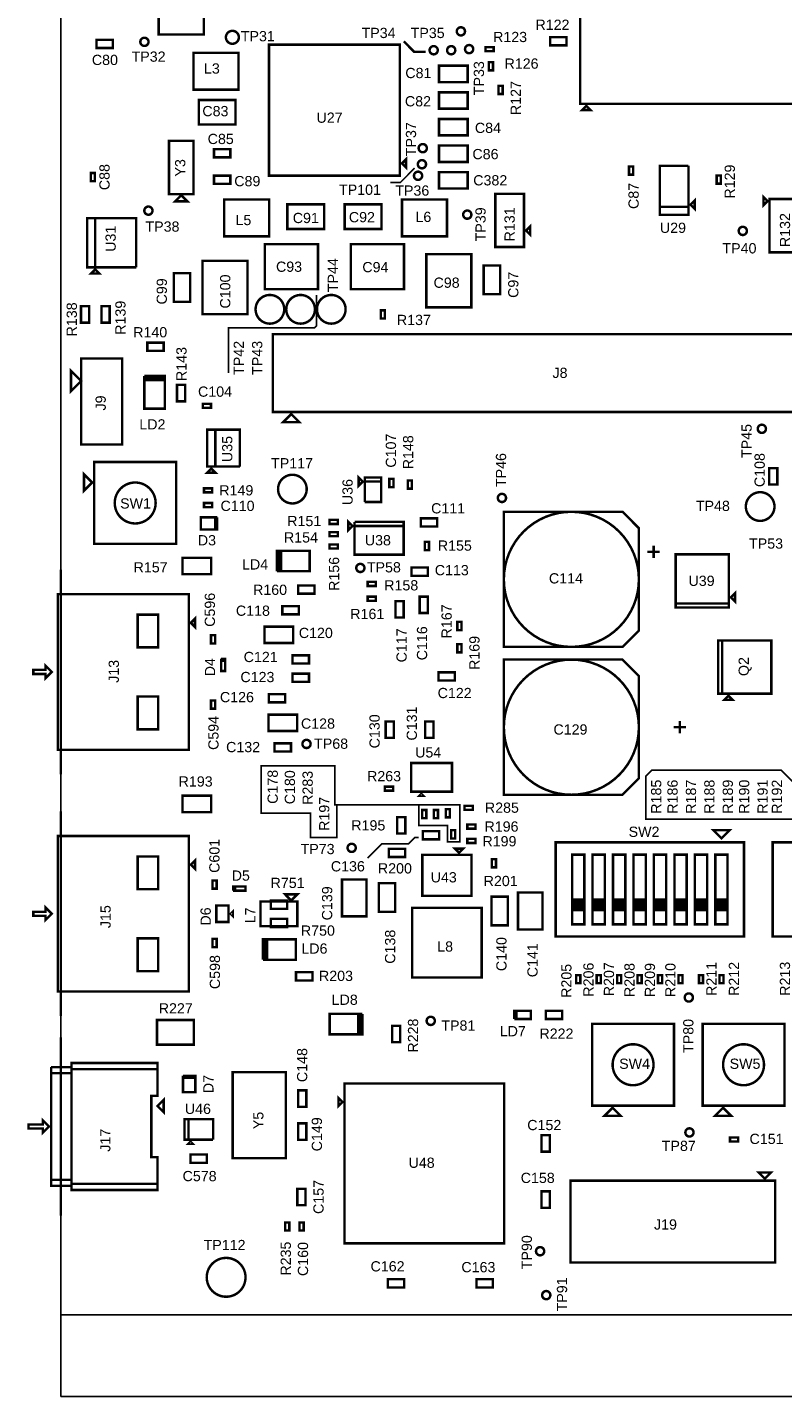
# Model space of a CAD drawing. Extents: x -2 to 89, y -5 to 162.
# Tile 1 of 4: x -2 to 45, y -5 to 80. Entities that reach past the tile are written whole.
import ezdxf
from ezdxf.enums import TextEntityAlignment as Align

# ---------------------------------------------------------------- set-up
doc = ezdxf.new("R2010")
doc.units = 0
for name, color, linetype in [('BG_OUTLINE', 95, 'CONTINUOUS'), ('BG_TASY', 231, 'CONTINUOUS'), ('PG_ASSEMBLY_TOP', 120, 'CONTINUOUS'), ('RD_ASSEMBLY_TOP', 120, 'CONTINUOUS')]:
    doc.layers.add(name, color=color, linetype=linetype)

msp = doc.modelspace()

# ---------------------------------------------------------------- linework, layer by layer
at = {"layer": 'BG_OUTLINE'}
for points in [[(0, 0), (84.99983, 0), (84.99983, 150.096728), (0, 150.096728)], [(0, -5.08), (0, 0), (84.99983, 0), (84.99983, -5.08)]]:
    msp.add_lwpolyline(points, close=True, dxfattribs=at)
at = {"layer": 'BG_OUTLINE', "const_width": 0.1524}
for points in [[(0, 46.218094), (0, 33.518094)], [(0, 31.218124), (0, 18.518124)], [(0, 17.198848), (0, 6.149848)]]:
    msp.add_lwpolyline(points, dxfattribs=at)
at = {"layer": 'BG_TASY'}
for points, const_width in [([(22.646894, 78.330044), (21.940266, 78.330044), (21.290534, 78.979776)], 0.1524), ([(21.971, 71.12), (21.082, 70.231), (20.447, 70.231)], 0.1016), ([(10.414, 58.42), (10.414, 61.214), (15.748, 61.214), (15.875, 61.341), (15.875, 63.246)], 0.1016), ([(22.225, 31.623), (22.225, 30.353), (24.003, 30.353), (24.003, 29.337), (24.765, 29.337), (24.765, 31.623), (17.018, 31.623), (17.018, 34.036), (12.446, 34.036), (12.446, 31.115), (15.494, 31.115), (15.494, 29.591), (17.145, 29.591), (17.145, 31.623)], 0.1016), ([(36.703, 33.782), (44.704, 33.782), (45.72, 32.766), (54.737, 32.766), (54.991, 32.512), (54.991, 31.369), (54.356, 30.734), (36.322, 30.734), (36.322, 33.401), (36.703, 33.782)], 0.1016), ([(22.225, 29.591), (21.971, 29.591), (21.59, 29.21), (19.939, 29.21), (19.05, 28.321)], 0.1016)]:
    msp.add_lwpolyline(points, dxfattribs=dict(at, const_width=const_width))
at = {"layer": 'PG_ASSEMBLY_TOP', "const_width": 0.1524}
for points in [[(46.719236, 75.105006), (46.719236, 85.265006), (32.241236, 85.265006), (32.241236, 75.105006), (46.719236, 75.105006)], [(6.080252, 79.409036), (6.080252, 82.711036), (8.874252, 82.711036), (8.874252, 79.409036), (6.080252, 79.409036)], [(2.219452, 78.570836), (3.235452, 78.570836), (3.235452, 79.078836), (2.219452, 79.078836), (2.219452, 78.570836)], [(30.38094, 78.73111), (31.39694, 78.73111), (31.39694, 79.23911), (30.38094, 79.23911), (30.38094, 78.73111)], [(11.033252, 78.266036), (8.239252, 78.266036), (8.239252, 75.980036), (11.033252, 75.980036), (11.033252, 78.266036)], [(21.051012, 70.647052), (12.923012, 70.647052), (12.923012, 78.775052), (21.051012, 78.775052), (21.051012, 70.647052)], [(26.871168, 78.625446), (26.363168, 78.625446), (26.363168, 78.371446), (26.871168, 78.371446), (26.871168, 78.625446)], [(23.479252, 76.452984), (25.257252, 76.452984), (25.257252, 77.468984), (23.479252, 77.468984), (23.479252, 76.452984)], [(26.57602, 77.687678), (26.57602, 77.179678), (26.83002, 77.179678), (26.83002, 77.687678), (26.57602, 77.687678)], [(23.479252, 74.801984), (25.257252, 74.801984), (25.257252, 75.817984), (23.479252, 75.817984), (23.479252, 74.801984)], [(27.42692, 75.718416), (27.42692, 76.226416), (27.17292, 76.226416), (27.17292, 75.718416), (27.42692, 75.718416)], [(10.85088, 75.346052), (8.56488, 75.346052), (8.56488, 73.822052), (10.85088, 73.822052), (10.85088, 75.346052)], [(32.622236, 74.978006), (32.368236, 74.724006), (32.876236, 74.724006), (32.622236, 74.978006)], [(23.479252, 73.150984), (25.257252, 73.150984), (25.257252, 74.166984), (23.479252, 74.166984), (23.479252, 73.150984)], [(8.239252, 69.503036), (8.239252, 72.805036), (6.715252, 72.805036), (6.715252, 69.503036), (8.239252, 69.503036)], [(9.509252, 71.789036), (10.525252, 71.789036), (10.525252, 72.297036), (9.509252, 72.297036), (9.509252, 71.789036)], [(23.479252, 71.499984), (25.257252, 71.499984), (25.257252, 72.515984), (23.479252, 72.515984), (23.479252, 71.499984)], [(21.432012, 71.155052), (21.432012, 71.663052), (21.178012, 71.409052), (21.432012, 71.155052)], [(1.863852, 70.813676), (1.863852, 70.305676), (2.117852, 70.305676), (2.117852, 70.813676), (1.863852, 70.813676)], [(9.509252, 70.138036), (10.525252, 70.138036), (10.525252, 70.646036), (9.509252, 70.646036), (9.509252, 70.138036)], [(23.479252, 69.848984), (25.257252, 69.848984), (25.257252, 70.864984), (23.479252, 70.864984), (23.479252, 69.848984)], [(35.268916, 71.222108), (35.268916, 70.714108), (35.522916, 70.714108), (35.522916, 71.222108), (35.268916, 71.222108)], [(37.185346, 68.72224), (38.963346, 68.72224), (38.963346, 68.21424), (37.185346, 68.21424), (37.185346, 71.26224), (38.963346, 71.26224)], [(38.963346, 71.26224), (38.963346, 68.72224), (37.185346, 68.72224)], [(40.714676, 70.662292), (40.714676, 70.154292), (40.968676, 70.154292), (40.968676, 70.662292), (40.714676, 70.662292)], [(7.096252, 69.058536), (7.858252, 69.058536), (7.477252, 69.439536), (7.096252, 69.058536)], [(12.938252, 69.172836), (10.144252, 69.172836), (10.144252, 66.886836), (12.938252, 66.886836), (12.938252, 69.172836)], [(14.066012, 67.345052), (16.352012, 67.345052), (16.352012, 68.869052), (14.066012, 68.869052), (14.066012, 67.345052)], [(19.908012, 68.869052), (17.622012, 68.869052), (17.622012, 67.345052), (19.908012, 67.345052), (19.908012, 68.869052)], [(21.178012, 66.886836), (23.972012, 66.886836), (23.972012, 69.172836), (21.178012, 69.172836), (21.178012, 66.886836)], [(28.75407, 69.528944), (26.97607, 69.528944), (26.97607, 66.226944), (28.75407, 66.226944), (28.75407, 69.528944)], [(39.090346, 68.84924), (39.344346, 68.59524), (39.344346, 69.10324), (39.090346, 68.84924)], [(43.86834, 69.073014), (43.61434, 69.327014), (43.61434, 68.819014), (43.86834, 69.073014)], [(43.99534, 65.898014), (45.77334, 65.898014), (45.77334, 69.200014), (43.99534, 69.200014), (43.99534, 65.898014)], [(4.681728, 64.96177), (4.681728, 68.00977), (1.633728, 68.00977), (1.633728, 64.96177), (2.141728, 64.96177), (2.141728, 68.00977)], [(2.141728, 68.00977), (2.141728, 64.96177), (4.681728, 64.96177)], [(28.88107, 67.242944), (29.13507, 66.988944), (29.13507, 67.496944), (28.88107, 67.242944)], [(12.665964, 66.40195), (15.967964, 66.40195), (15.967964, 63.60795), (12.665964, 63.60795), (12.665964, 66.40195)], [(21.30806, 63.60795), (18.00606, 63.60795), (18.00606, 66.40195), (21.30806, 66.40195), (21.30806, 63.60795)], [(11.592052, 65.362836), (11.592052, 62.060836), (8.798052, 62.060836), (8.798052, 65.362836), (11.592052, 65.362836)], [(25.48128, 65.787016), (25.48128, 62.485016), (22.68728, 62.485016), (22.68728, 65.787016), (25.48128, 65.787016)], [(1.887728, 64.58077), (2.395728, 64.58077), (2.141728, 64.83477), (1.887728, 64.58077)], [(7.020052, 64.600836), (7.020052, 62.822836), (8.036052, 62.822836), (8.036052, 64.600836), (7.020052, 64.600836)], [(26.252932, 65.075816), (26.252932, 63.297816), (27.268932, 63.297816), (27.268932, 65.075816), (26.252932, 65.075816)], [(1.254252, 62.550294), (1.254252, 61.534294), (1.762252, 61.534294), (1.762252, 62.550294), (1.254252, 62.550294)], [(2.524252, 62.550294), (2.524252, 61.534294), (3.032252, 61.534294), (3.032252, 62.550294), (2.524252, 62.550294)], [(19.86407, 62.298326), (19.86407, 61.790326), (20.11807, 61.790326), (20.11807, 62.298326), (19.86407, 62.298326)], [(6.39064, 60.287916), (5.37464, 60.287916), (5.37464, 59.779916), (6.39064, 59.779916), (6.39064, 60.287916)], [(48.469804, 60.819538), (13.163804, 60.819538), (13.163804, 55.993538), (48.469804, 55.993538), (48.469804, 60.819538)], [(1.27, 57.91327), (0.635, 57.27827), (0.635, 58.54827), (1.27, 57.91327)], [(3.81, 53.97627), (3.81, 59.31027), (1.27, 59.31027), (1.27, 53.97627), (3.81, 53.97627)], [(5.18414, 58.230516), (5.18414, 56.198516), (6.45414, 56.198516), (6.45414, 58.103516)], [(6.45414, 58.103516), (6.45414, 57.976516), (5.18414, 57.976516), (5.18414, 58.103516), (6.45414, 58.103516), (6.45414, 58.230516), (5.18414, 58.230516)], [(7.72414, 56.654446), (7.72414, 57.670446), (7.21614, 57.670446), (7.21614, 56.654446), (7.72414, 56.654446)], [(9.327388, 56.498236), (8.819388, 56.498236), (8.819388, 56.244236), (9.327388, 56.244236), (9.327388, 56.498236)], [(14.306804, 55.866538), (14.814804, 55.358538), (13.798804, 55.358538), (14.306804, 55.866538)], [(11.119358, 52.610004), (11.119358, 54.896004), (9.087358, 54.896004), (9.087358, 52.610004), (9.595358, 52.610004), (9.595358, 54.896004)], [(9.595358, 54.896004), (9.595358, 52.610004), (11.119358, 52.610004)], [(2.078736, 52.88788), (2.078736, 47.80788), (7.158736, 47.80788), (7.158736, 52.88788), (2.078736, 52.88788)], [(1.951736, 51.61788), (1.443736, 52.12588), (1.443736, 51.10988), (1.951736, 51.61788)], [(9.341358, 52.483004), (9.087358, 52.229004), (9.595358, 52.229004), (9.341358, 52.483004)], [(18.7452, 51.679856), (18.4912, 51.933856), (18.4912, 51.425856), (18.7452, 51.679856)], [(18.8722, 50.409856), (19.8882, 50.409856), (19.8882, 51.933856), (18.8722, 51.933856), (18.8722, 51.679856), (19.8882, 51.679856)], [(20.393152, 51.8414), (20.393152, 51.3334), (20.647152, 51.3334), (20.647152, 51.8414), (20.393152, 51.8414)], [(21.79574, 51.232816), (21.79574, 51.740816), (21.54174, 51.740816), (21.54174, 51.232816), (21.79574, 51.232816)], [(44.47667, 51.49342), (44.47667, 52.50942), (43.96867, 52.50942), (43.96867, 51.49342), (44.47667, 51.49342)], [(9.398254, 51.25974), (8.890254, 51.25974), (8.890254, 51.00574), (9.398254, 51.00574), (9.398254, 51.25974)], [(19.8882, 51.679856), (18.8722, 51.679856), (18.8722, 50.409856)], [(9.398254, 50.34788), (8.890254, 50.34788), (8.890254, 50.09388), (9.398254, 50.09388), (9.398254, 50.34788)], [(9.712452, 49.45888), (8.696452, 49.45888), (8.696452, 48.69688), (9.585452, 48.69688), (9.585452, 49.45888)], [(9.585452, 49.45888), (9.585452, 48.69688), (9.712452, 48.69688), (9.712452, 49.45888)], [(16.68399, 49.04613), (17.19199, 49.04613), (17.19199, 49.30013), (16.68399, 49.30013), (16.68399, 49.04613)], [(22.34819, 48.884332), (23.36419, 48.884332), (23.36419, 49.392332), (22.34819, 49.392332), (22.34819, 48.884332)], [(34.86785, 49.802796), (27.50185, 49.802796), (27.50185, 41.420796), (34.86785, 41.420796), (35.88385, 42.436796), (35.88385, 48.786796), (34.86785, 49.802796)], [(17.19199, 48.53813), (16.68399, 48.53813), (16.68399, 48.28413), (17.19199, 48.28413), (17.19199, 48.53813)], [(17.85239, 49.177194), (17.85239, 48.669194), (18.10639, 48.923194), (17.85239, 49.177194)], [(21.28139, 48.923194), (18.23339, 48.923194), (18.23339, 49.177194)], [(18.23339, 49.177194), (21.28139, 49.177194), (21.28139, 47.145194), (18.23339, 47.145194), (18.23339, 48.923194), (21.28139, 48.923194)], [(17.19199, 47.77613), (16.68399, 47.77613), (16.68399, 47.52213), (17.19199, 47.52213), (17.19199, 47.77613)], [(22.60219, 47.932594), (22.60219, 47.424594), (22.85619, 47.424594), (22.85619, 47.932594), (22.60219, 47.932594)], [(36.79825, 46.932596), (36.79825, 47.694596)], [(7.557516, 45.93336), (9.335516, 45.93336), (9.335516, 46.94936), (7.557516, 46.94936), (7.557516, 45.93336)], [(13.419582, 46.114208), (15.451582, 46.114208), (15.451582, 47.384208), (13.546582, 47.384208)], [(13.546582, 47.384208), (13.673582, 47.384208), (13.673582, 46.114208), (13.546582, 46.114208), (13.546582, 47.384208), (13.419582, 47.384208), (13.419582, 46.114208)], [(36.41725, 47.313596), (37.17925, 47.313596)], [(41.46804, 47.164498), (38.16604, 47.164498), (38.16604, 43.862498), (41.46804, 43.862498), (41.46804, 47.164498)], [(21.77034, 45.835316), (22.78634, 45.835316), (22.78634, 46.343316), (21.77034, 46.343316), (21.77034, 45.835316)], [(15.751048, 45.234098), (14.735048, 45.234098), (14.735048, 44.726098), (15.751048, 44.726098), (15.751048, 45.234098)], [(19.052032, 45.19676), (19.560032, 45.19676), (19.560032, 45.45076), (19.052032, 45.45076), (19.052032, 45.19676)], [(-0.180086, 44.694094), (-0.180086, 35.042094), (7.947914, 35.042094), (7.947914, 44.694094), (-0.180086, 44.694094)], [(19.052032, 44.28236), (19.560032, 44.28236), (19.560032, 44.53636), (19.052032, 44.53636), (19.052032, 44.28236)], [(20.776692, 44.262294), (20.776692, 43.246294), (21.284692, 43.246294), (21.284692, 44.262294), (20.776692, 44.262294)], [(22.275292, 44.539916), (22.275292, 43.523916), (22.783292, 43.523916), (22.783292, 44.539916), (22.275292, 44.539916)], [(41.46804, 44.116498), (38.16604, 44.116498)], [(41.59504, 44.497498), (41.84904, 44.243498), (41.84904, 44.751498), (41.59504, 44.497498)], [(4.772914, 43.424094), (4.772914, 41.392094), (6.042914, 41.392094), (6.042914, 43.424094), (4.772914, 43.424094)], [(8.074914, 42.916094), (8.328914, 43.170094), (8.328914, 42.662094), (8.074914, 42.916094)], [(14.771116, 43.948604), (13.755116, 43.948604), (13.755116, 43.440604), (14.771116, 43.440604), (14.771116, 43.948604)], [(14.42847, 42.678604), (12.65047, 42.678604), (12.65047, 41.662604), (14.42847, 41.662604), (14.42847, 42.678604)], [(24.61514, 42.971212), (24.61514, 42.463212), (24.86914, 42.463212), (24.86914, 42.971212), (24.61514, 42.971212)], [(9.57834, 41.637458), (9.57834, 42.145458), (9.32434, 42.145458), (9.32434, 41.637458), (9.57834, 41.637458)], [(24.61514, 41.593516), (24.61514, 41.085516), (24.86914, 41.085516), (24.86914, 41.593516), (24.61514, 41.593516)], [(44.10583, 38.518846), (44.10583, 41.820846), (40.80383, 41.820846), (40.80383, 38.518846), (44.10583, 38.518846)], [(41.05783, 38.518846), (41.05783, 41.820846)], [(14.390116, 40.392604), (15.406116, 40.392604), (15.406116, 40.900604), (14.390116, 40.900604), (14.390116, 40.392604)], [(-0.942086, 39.995094), (-1.704086, 39.995094), (-1.704086, 39.741094), (-0.942086, 39.741094), (-0.942086, 39.487094), (-0.561086, 39.868094), (-0.942086, 40.249094), (-0.942086, 39.995094)], [(9.954514, 40.686228), (9.954514, 39.924228), (10.208514, 39.924228), (10.208514, 40.559228), (9.954514, 40.559228)], [(9.954514, 40.559228), (10.208514, 40.559228), (10.208514, 40.686228), (9.954514, 40.686228)], [(24.46274, 39.840916), (23.44674, 39.840916), (23.44674, 39.332916), (24.46274, 39.332916), (24.46274, 39.840916)], [(34.86785, 40.633396), (27.50185, 40.633396), (27.50185, 32.251396), (34.86785, 32.251396), (35.88385, 33.267396), (35.88385, 39.617396), (34.86785, 40.633396)], [(14.390116, 39.249604), (15.406116, 39.249604), (15.406116, 39.757604), (14.390116, 39.757604), (14.390116, 39.249604)], [(4.772914, 38.344094), (4.772914, 36.312094), (6.042914, 36.312094), (6.042914, 38.344094), (4.772914, 38.344094)], [(13.93317, 38.492684), (12.91717, 38.492684), (12.91717, 37.984684), (13.93317, 37.984684), (13.93317, 38.492684)], [(41.43883, 38.391846), (41.18483, 38.137846), (41.69283, 38.137846), (41.43883, 38.391846)], [(9.32434, 38.09873), (9.32434, 37.59073), (9.57834, 37.59073), (9.57834, 38.09873), (9.32434, 38.09873)], [(14.669516, 37.217604), (12.891516, 37.217604), (12.891516, 36.201604), (14.669516, 36.201604), (14.669516, 37.217604)], [(20.676616, 35.780726), (20.676616, 36.796726), (20.168616, 36.796726), (20.168616, 35.780726), (20.676616, 35.780726)], [(23.132542, 35.780726), (23.132542, 36.796726), (22.624542, 36.796726), (22.624542, 35.780726), (23.132542, 35.780726)], [(38.04285, 36.442396), (38.80485, 36.442396)], [(38.42385, 36.061396), (38.42385, 36.823396)], [(14.288516, 35.44316), (13.272516, 35.44316), (13.272516, 34.93516), (14.288516, 34.93516), (14.288516, 35.44316)], [(24.286718, 32.43834), (24.286718, 34.21634), (21.746718, 34.21634), (21.746718, 32.43834), (24.286718, 32.43834)], [(20.62734, 32.754316), (20.11934, 32.754316), (20.11934, 32.500316), (20.62734, 32.500316), (20.62734, 32.754316)], [(22.254718, 32.18434), (22.508718, 32.18434), (22.381718, 32.31134), (22.254718, 32.18434)], [(7.557516, 31.17596), (9.335516, 31.17596), (9.335516, 32.19196), (7.557516, 32.19196), (7.557516, 31.17596)], [(24.14905, 30.849316), (24.14905, 31.357316), (23.89505, 31.357316), (23.89505, 30.849316), (24.14905, 30.849316)], [(25.06599, 31.314136), (25.57399, 31.314136), (25.57399, 31.568136), (25.06599, 31.568136), (25.06599, 31.314136)], [(21.384768, 29.846778), (21.384768, 30.862778), (20.876768, 30.862778), (20.876768, 29.846778), (21.384768, 29.846778)], [(22.69236, 30.798516), (22.69236, 31.306516), (22.43836, 31.306516), (22.43836, 30.798516), (22.69236, 30.798516)], [(23.41245, 30.798516), (23.41245, 31.306516), (23.15845, 31.306516), (23.15845, 30.798516), (23.41245, 30.798516)], [(-0.180086, 29.694124), (-0.180086, 20.042124), (7.947914, 20.042124), (7.947914, 29.694124), (-0.180086, 29.694124)], [(23.48484, 29.990796), (22.46884, 29.990796), (22.46884, 29.482796), (23.48484, 29.482796), (23.48484, 29.990796)], [(24.48306, 29.539692), (24.48306, 30.047692), (24.22906, 30.047692), (24.22906, 29.539692), (24.48306, 29.539692)], [(25.236932, 30.146244), (25.744932, 30.146244), (25.744932, 30.400244), (25.236932, 30.400244), (25.236932, 30.146244)], [(41.009316, 29.55036), (41.517316, 30.05836), (40.501316, 30.05836), (41.009316, 29.55036)], [(20.365212, 28.388818), (21.381212, 28.388818), (21.381212, 28.896818), (20.365212, 28.896818), (20.365212, 28.388818)], [(24.726392, 28.653232), (24.980392, 28.907232), (24.472392, 28.907232), (24.726392, 28.653232)], [(25.744932, 29.511244), (25.236932, 29.511244), (25.236932, 29.257244), (25.744932, 29.257244), (25.744932, 29.511244)], [(42.406316, 29.29636), (30.722316, 29.29636), (30.722316, 23.45436), (42.406316, 23.45436), (42.406316, 29.29636)], [(55.868316, 29.29636), (44.184316, 29.29636), (44.184316, 23.45436), (55.868316, 23.45436), (55.868316, 29.29636)], [(4.772914, 28.424124), (4.772914, 26.392124), (6.042914, 26.392124), (6.042914, 28.424124), (4.772914, 28.424124)], [(8.074914, 27.916124), (8.328914, 28.170124), (8.328914, 27.662124), (8.074914, 27.916124)], [(25.488392, 28.526232), (25.488392, 25.986232), (22.440392, 25.986232), (22.440392, 28.526232), (25.488392, 28.526232)], [(26.759916, 28.254452), (26.759916, 27.746452), (27.013916, 27.746452), (27.013916, 28.254452), (26.759916, 28.254452)], [(32.500316, 24.21636), (31.738316, 24.21636), (31.738316, 28.53436), (32.500316, 28.53436), (32.500316, 25.74036), (31.738316, 25.74036), (31.738316, 25.61336), (32.500316, 25.61336), (32.500316, 25.48636), (31.738316, 25.48636), (31.738316, 25.35936), (32.500316, 25.35936), (32.500316, 25.23236), (31.738316, 25.23236), (31.738316, 25.10536), (32.500316, 25.10536), (32.500316, 25.74036), (32.500316, 24.21636)], [(33.770316, 24.21636), (33.008316, 24.21636), (33.008316, 28.53436), (33.770316, 28.53436), (33.770316, 25.74036), (33.008316, 25.74036), (33.008316, 25.61336), (33.770316, 25.61336), (33.770316, 25.48636), (33.008316, 25.48636), (33.008316, 25.35936), (33.770316, 25.35936), (33.770316, 25.23236), (33.008316, 25.23236), (33.008316, 25.10536), (33.770316, 25.10536), (33.770316, 25.74036), (33.770316, 24.21636)], [(35.040316, 24.21636), (34.278316, 24.21636), (34.278316, 28.53436), (35.040316, 28.53436), (35.040316, 25.74036), (34.278316, 25.74036), (34.278316, 25.61336), (35.040316, 25.61336), (35.040316, 25.48636), (34.278316, 25.48636), (34.278316, 25.35936), (35.040316, 25.35936), (35.040316, 25.23236), (34.278316, 25.23236), (34.278316, 25.10536), (35.040316, 25.10536), (35.040316, 25.74036), (35.040316, 24.21636)], [(36.310316, 24.21636), (35.548316, 24.21636), (35.548316, 28.53436), (36.310316, 28.53436), (36.310316, 25.74036), (35.548316, 25.74036), (35.548316, 25.61336), (36.310316, 25.61336), (36.310316, 25.48636), (35.548316, 25.48636), (35.548316, 25.35936), (36.310316, 25.35936), (36.310316, 25.23236), (35.548316, 25.23236), (35.548316, 25.10536), (36.310316, 25.10536), (36.310316, 25.74036), (36.310316, 24.21636)], [(37.580316, 24.21636), (36.818316, 24.21636), (36.818316, 28.53436), (37.580316, 28.53436), (37.580316, 25.74036), (36.818316, 25.74036), (36.818316, 25.61336), (37.580316, 25.61336), (37.580316, 25.48636), (36.818316, 25.48636), (36.818316, 25.35936), (37.580316, 25.35936), (37.580316, 25.23236), (36.818316, 25.23236), (36.818316, 25.10536), (37.580316, 25.10536), (37.580316, 25.74036), (37.580316, 24.21636)], [(38.850316, 24.21636), (38.088316, 24.21636), (38.088316, 28.53436), (38.850316, 28.53436), (38.850316, 25.74036), (38.088316, 25.74036), (38.088316, 25.61336), (38.850316, 25.61336), (38.850316, 25.48636), (38.088316, 25.48636), (38.088316, 25.35936), (38.850316, 25.35936), (38.850316, 25.23236), (38.088316, 25.23236), (38.088316, 25.10536), (38.850316, 25.10536), (38.850316, 25.74036), (38.850316, 24.21636)], [(40.120316, 24.21636), (39.358316, 24.21636), (39.358316, 28.53436), (40.120316, 28.53436), (40.120316, 25.74036), (39.358316, 25.74036), (39.358316, 25.61336), (40.120316, 25.61336), (40.120316, 25.48636), (39.358316, 25.48636), (39.358316, 25.35936), (40.120316, 25.35936), (40.120316, 25.23236), (39.358316, 25.23236), (39.358316, 25.10536), (40.120316, 25.10536), (40.120316, 25.74036), (40.120316, 24.21636)], [(41.390316, 24.21636), (40.628316, 24.21636), (40.628316, 28.53436), (41.390316, 28.53436), (41.390316, 25.74036), (40.628316, 25.74036), (40.628316, 25.61336), (41.390316, 25.61336), (41.390316, 25.48636), (40.628316, 25.48636), (40.628316, 25.35936), (41.390316, 25.35936), (41.390316, 25.23236), (40.628316, 25.23236), (40.628316, 25.10536), (41.390316, 25.10536), (41.390316, 25.74036), (41.390316, 24.21636)], [(9.674352, 26.428446), (9.674352, 26.936446), (9.420352, 26.936446), (9.420352, 26.428446), (9.674352, 26.428446)], [(10.698734, 26.304748), (11.460734, 26.304748), (11.460734, 26.558748), (10.825734, 26.558748), (10.825734, 26.304748)], [(10.825734, 26.304748), (10.825734, 26.558748), (10.698734, 26.558748), (10.698734, 26.304748)], [(17.458944, 26.99512), (17.458944, 24.70912), (18.982944, 24.70912), (18.982944, 26.99512), (17.458944, 26.99512)], [(19.744944, 26.76652), (19.744944, 24.98852), (20.760944, 24.98852), (20.760944, 26.76652), (19.744944, 26.76652)], [(14.684248, 25.630124), (12.398248, 25.630124), (12.398248, 24.106124), (14.684248, 24.106124), (14.684248, 25.630124)], [(13.033248, 25.178766), (14.049248, 25.178766), (14.049248, 25.686766), (13.033248, 25.686766), (13.033248, 25.178766)], [(14.684248, 26.074624), (13.922248, 26.074624), (14.303248, 25.693624), (14.684248, 26.074624)], [(26.729944, 25.92832), (26.729944, 24.15032), (27.745944, 24.15032), (27.745944, 25.92832), (26.729944, 25.92832)], [(28.380944, 26.18232), (28.380944, 23.89632), (29.904944, 23.89632), (29.904944, 26.18232), (28.380944, 26.18232)], [(-0.942086, 24.995124), (-1.704086, 24.995124), (-1.704086, 24.741124), (-0.942086, 24.741124), (-0.942086, 24.487124), (-0.561086, 24.868124), (-0.942086, 25.249124), (-0.942086, 24.995124)], [(10.417048, 25.376124), (9.655048, 25.376124), (9.655048, 24.360124), (10.417048, 24.360124), (10.417048, 25.376124)], [(10.544048, 24.868124), (10.671048, 24.741124), (10.671048, 24.995124), (10.544048, 24.868124)], [(13.033248, 24.049482), (14.049248, 24.049482), (14.049248, 24.557482), (13.033248, 24.557482), (13.033248, 24.049482)], [(26.123392, 25.231344), (21.805392, 25.231344), (21.805392, 20.913344), (26.123392, 20.913344), (26.123392, 25.231344)], [(4.772914, 23.344124), (4.772914, 21.312124), (6.042914, 21.312124), (6.042914, 23.344124), (4.772914, 23.344124)], [(9.420352, 23.307802), (9.420352, 22.799802), (9.674352, 22.799802), (9.674352, 23.307802), (9.420352, 23.307802)], [(12.556236, 22.011894), (14.588236, 22.011894), (14.588236, 23.281894), (12.683236, 23.281894)], [(12.683236, 23.281894), (12.810236, 23.281894), (12.810236, 22.011894), (12.683236, 22.011894), (12.683236, 23.281894), (12.556236, 23.281894), (12.556236, 22.011894)], [(14.604238, 20.735036), (15.620238, 20.735036), (15.620238, 21.243036), (14.604238, 21.243036), (14.604238, 20.735036)], [(31.992316, 21.066252), (31.992316, 20.558252), (32.246316, 20.558252), (32.246316, 21.066252), (31.992316, 21.066252)], [(33.262316, 21.066252), (33.262316, 20.558252), (33.516316, 20.558252), (33.516316, 21.066252), (33.262316, 21.066252)], [(34.532316, 21.066252), (34.532316, 20.558252), (34.786316, 20.558252), (34.786316, 21.066252), (34.532316, 21.066252)], [(35.802316, 21.066252), (35.802316, 20.558252), (36.056316, 20.558252), (36.056316, 21.066252), (35.802316, 21.066252)], [(37.072316, 21.066252), (37.072316, 20.558252), (37.326316, 20.558252), (37.326316, 21.066252), (37.072316, 21.066252)], [(38.342316, 21.066252), (38.342316, 20.558252), (38.596316, 20.558252), (38.596316, 21.066252), (38.342316, 21.066252)], [(39.612316, 21.066252), (39.612316, 20.558252), (39.866316, 20.558252), (39.866316, 21.066252), (39.612316, 21.066252)], [(40.882316, 21.066252), (40.882316, 20.558252), (41.136316, 20.558252), (41.136316, 21.066252), (40.882316, 21.066252)], [(18.72488, 18.661126), (16.69288, 18.661126), (16.69288, 17.391126), (18.59788, 17.391126)], [(18.59788, 17.391126), (18.47088, 17.391126), (18.47088, 18.661126), (18.59788, 18.661126), (18.59788, 17.391126), (18.72488, 17.391126), (18.72488, 18.661126)], [(28.155392, 18.342356), (29.171392, 18.342356), (29.171392, 18.850356), (28.282392, 18.850356), (28.282392, 18.342356)], [(28.282392, 18.342356), (28.282392, 18.850356), (28.155392, 18.850356), (28.155392, 18.342356)], [(30.112462, 18.342356), (31.128462, 18.342356), (31.128462, 18.850356), (30.112462, 18.850356), (30.112462, 18.342356)], [(8.259826, 18.277078), (5.973826, 18.277078), (5.973826, 16.753078), (8.259826, 16.753078), (8.259826, 18.277078)], [(21.072856, 16.90116), (21.072856, 17.91716), (20.564856, 17.91716), (20.564856, 16.90116), (21.072856, 16.90116)], [(32.982916, 12.96416), (38.062916, 12.96416), (38.062916, 18.04416), (32.982916, 18.04416), (32.982916, 12.96416)], [(39.840916, 12.96416), (44.920916, 12.96416), (44.920916, 18.04416), (39.840916, 18.04416), (39.840916, 12.96416)], [(-0.599948, 14.976348), (0.670052, 14.976348), (0.670052, 15.357348), (-0.599948, 15.357348)], [(-0.599948, 15.357348), (-0.599948, 7.991348), (0.670052, 7.991348), (0.670052, 7.737348), (6.004052, 7.737348), (6.004052, 8.118348), (0.670052, 8.118348)], [(0.670052, 15.230348), (6.004052, 15.230348), (6.004052, 15.611348), (0.670052, 15.611348), (0.670052, 7.991348)], [(0.670052, 8.118348), (6.004052, 8.118348), (6.004052, 9.769348), (5.623052, 9.769348), (5.623052, 13.579348), (6.004052, 13.579348), (6.004052, 15.230348), (0.670052, 15.230348)], [(-0.599948, 8.372348), (0.670052, 8.372348), (0.670052, 14.976348), (-0.599948, 14.976348)], [(7.590028, 14.691614), (8.352028, 14.691614), (8.352028, 14.818614), (7.590028, 14.818614)], [(7.590028, 14.818614), (7.590028, 13.802614), (8.352028, 13.802614), (8.352028, 14.691614), (7.590028, 14.691614)], [(10.671302, 15.049754), (10.671302, 9.715754), (13.973302, 9.715754), (13.973302, 15.049754), (10.671302, 15.049754)], [(15.243302, 12.89812), (15.243302, 13.91412), (14.735302, 13.91412), (14.735302, 12.89812), (15.243302, 12.89812)], [(17.488916, 13.19276), (17.234916, 13.44676), (17.234916, 12.93876), (17.488916, 13.19276)], [(17.615916, 4.42976), (27.521916, 4.42976), (27.521916, 14.33576), (17.615916, 14.33576), (17.615916, 4.42976)], [(6.004052, 12.944348), (6.385052, 13.325348), (6.385052, 12.563348), (6.004052, 12.944348)], [(34.252916, 12.83716), (33.744916, 12.32916), (34.760916, 12.32916), (34.252916, 12.83716)], [(41.110916, 12.83716), (40.602916, 12.32916), (41.618916, 12.32916), (41.110916, 12.83716)], [(-0.726948, 11.674348), (-1.107948, 12.055348), (-1.107948, 11.801348), (-1.996948, 11.801348), (-1.996948, 11.547348), (-1.107948, 11.547348), (-1.107948, 11.293348), (-0.726948, 11.674348)], [(9.456928, 10.856214), (9.456928, 12.126214), (7.678928, 12.126214), (7.678928, 10.856214), (7.932928, 10.856214), (7.932928, 12.126214)], [(7.932928, 12.126214), (7.932928, 10.856214), (9.456928, 10.856214)], [(14.735302, 11.867388), (14.735302, 10.851388), (15.243302, 10.851388), (15.243302, 11.867388), (14.735302, 11.867388)], [(29.84373, 11.130788), (29.84373, 10.114788), (30.35173, 10.114788), (30.35173, 11.130788), (29.84373, 11.130788)], [(41.535858, 10.739628), (42.043858, 10.739628), (42.043858, 10.993628), (41.535858, 10.993628), (41.535858, 10.739628)], [(8.059928, 10.729214), (7.932928, 10.602214), (8.186928, 10.602214), (8.059928, 10.729214)], [(8.050022, 9.424416), (9.066022, 9.424416), (9.066022, 9.932416), (8.050022, 9.932416), (8.050022, 9.424416)], [(43.701716, 8.44296), (44.082716, 8.82396), (43.320716, 8.82396), (43.701716, 8.44296)], [(0.670052, 7.991348), (0.670052, 8.372348), (-0.599948, 8.372348)], [(15.192502, 6.79196), (15.192502, 7.80796), (14.684502, 7.80796), (14.684502, 6.79196), (15.192502, 6.79196)], [(30.35173, 6.634734), (30.35173, 7.650734), (29.84373, 7.650734), (29.84373, 6.634734), (30.35173, 6.634734)], [(44.336716, 8.31596), (31.636716, 8.31596), (31.636716, 3.23596), (44.336716, 3.23596), (44.336716, 8.31596)], [(13.932916, 5.72516), (13.932916, 5.21716), (14.186916, 5.21716), (14.186916, 5.72516), (13.932916, 5.72516)], [(15.075916, 5.21716), (15.075916, 5.72516), (14.821916, 5.72516), (14.821916, 5.21716), (15.075916, 5.21716)], [(21.31695, 2.201926), (20.30095, 2.201926), (20.30095, 1.693926), (21.31695, 1.693926), (21.31695, 2.201926)], [(26.816812, 2.201926), (25.800812, 2.201926), (25.800812, 1.693926), (26.816812, 1.693926), (26.816812, 2.201926)]]:
    msp.add_lwpolyline(points, dxfattribs=at)
for points in [[(25.09012, 79.600552, 1), (24.58212, 79.600552, 1), (25.09012, 79.600552)], [(5.446268, 78.950058, 1), (4.938268, 78.950058, 1), (5.446268, 78.950058)], [(11.053826, 79.231236, 1), (10.250678, 79.231236, 1), (11.053826, 79.231236)], [(23.400512, 78.430628, 1), (22.892512, 78.430628, 1), (23.400512, 78.430628)], [(24.48814, 78.430628, 1), (23.98014, 78.430628, 1), (24.48814, 78.430628)], [(25.60066, 78.498446, 1), (25.09266, 78.498446, 1), (25.60066, 78.498446)], [(22.72284, 72.355456, 1), (22.21484, 72.355456, 1), (22.72284, 72.355456)], [(22.67204, 71.358506, 1), (22.16404, 71.358506, 1), (22.67204, 71.358506)], [(22.43074, 70.644004, 1), (21.92274, 70.644004, 1), (22.43074, 70.644004)], [(5.69341, 68.479416, 1), (5.18541, 68.479416, 1), (5.69341, 68.479416)], [(25.485852, 68.233036, 1), (24.977852, 68.233036, 1), (25.485852, 68.233036)], [(42.587164, 67.223894, 1), (42.079164, 67.223894, 1), (42.587164, 67.223894)], [(13.86967, 62.360556, 1), (12.09167, 62.360556, 1), (13.86967, 62.360556)], [(15.77467, 62.360556, 1), (13.99667, 62.360556, 1), (15.77467, 62.360556)], [(17.67967, 62.360556, 1), (15.90167, 62.360556, 1), (17.67967, 62.360556)], [(43.770804, 54.948836, 1), (43.262804, 54.948836, 1), (43.770804, 54.948836)], [(15.2654, 51.208686, 1), (13.4874, 51.208686, 1), (15.2654, 51.208686)], [(5.888736, 50.34788, 1), (3.348736, 50.34788, 1), (5.888736, 50.34788)], [(27.63774, 50.661316, 1), (27.12974, 50.661316, 1), (27.63774, 50.661316)], [(44.30014, 50.127916, 1), (42.52214, 50.127916, 1), (44.30014, 50.127916)], [(35.88385, 45.611796, 1), (27.50185, 45.611796, 1), (35.88385, 45.611796)], [(18.84934, 46.317916, 1), (18.34134, 46.317916, 1), (18.84934, 46.317916)], [(35.88385, 36.442396, 1), (27.50185, 36.442396, 1), (35.88385, 36.442396)], [(15.508224, 35.403282, 1), (15.000224, 35.403282, 1), (15.508224, 35.403282)], [(18.310352, 28.957524, 1), (17.802352, 28.957524, 1), (18.310352, 28.957524)], [(39.237158, 19.675348, 1), (38.729158, 19.675348, 1), (39.237158, 19.675348)], [(23.21814, 18.225516, 1), (22.71014, 18.225516, 1), (23.21814, 18.225516)], [(36.792916, 15.50416, 1), (34.252916, 15.50416, 1), (36.792916, 15.50416)], [(43.650916, 15.50416, 1), (41.110916, 15.50416, 1), (43.650916, 15.50416)], [(39.276782, 11.305794, 1), (38.768782, 11.305794, 1), (39.276782, 11.305794)], [(30.007306, 3.937762, 1), (29.499306, 3.937762, 1), (30.007306, 3.937762)], [(11.468862, 2.319528, 1), (9.059418, 2.319528, 1), (11.468862, 2.319528)], [(30.388052, 1.214374, 1), (29.880052, 1.214374, 1), (30.388052, 1.214374)]]:
    msp.add_lwpolyline(points, format="xyb", dxfattribs=at)

# ---------------------------------------------------------------- texts
at = {"layer": 'RD_ASSEMBLY_TOP', "width": 1.04}
for s, p in [('R122', (29.464, 79.6925)), ('TP31', (11.176, 78.985618)), ('TP34', (18.669, 79.1845)), ('TP35', (21.717, 79.1845)), ('C80', (1.9304, 77.512418)), ('TP32', (4.3942, 77.715618)), ('L3', (8.89, 76.978764)), ('C81', (21.3868, 76.699618)), ('C82', (21.3614, 74.947018)), ('C83', (8.7884, 74.337164)), ('U27', (15.875, 73.930764)), ('C84', (25.7048, 73.296018)), ('C85', (9.1186, 72.610218)), ('C86', (25.5524, 71.670418)), ('C89', (10.7696, 69.994018)), ('C382', (25.6032, 70.044818)), ('TP101', (17.272, 69.460618)), ('TP36', (20.763484, 69.408802)), ('L5', (10.8458, 67.580764)), ('C91', (14.4018, 67.708018)), ('C92', (17.8816, 67.758564)), ('L6', (22.016212, 67.775836)), ('TP38', (5.2578, 67.174618)), ('TP40', (41.0718, 65.828418)), ('C93', (13.3604, 64.685418)), ('C94', (18.7198, 64.660018)), ('C98', (23.1394, 63.694818)), ('R140', (4.4958, 60.621164)), ('LD2', (4.8768, 54.906418)), ('TP117', (13.0556, 52.493418)), ('SW1', (3.683, 50.004218)), ('C111', (22.987, 49.699418)), ('TP48', (39.4208, 49.851818)), ('D3', (8.509, 47.717964)), ('U38', (18.8722, 47.718218)), ('TP53', (42.7228, 47.515018)), ('LD4', (11.2522, 46.219618)), ('R157', (4.5212, 46.041818)), ('TP58', (18.9992, 46.041818)), ('C113', (23.2156, 45.864018)), ('C114', (30.3022, 45.355764)), ('R160', (11.935968, 44.646088)), ('U39', (38.9636, 45.203364)), ('C118', (10.8712, 43.349418)), ('C120', (14.774926, 41.97096)), ('C121', (11.3538, 40.479218)), ('C123', (11.1506, 39.234618)), ('C126', (9.8806, 37.990018)), ('C122', (23.3934, 38.243764)), ('C128', (14.909546, 36.3474)), ('C129', (30.5816, 35.983164)), ('TP68', (15.725394, 35.100514)), ('C132', (10.2616, 34.891218)), ('U54', (21.9964, 34.560764)), ('R193', (7.3152, 32.757618)), ('R195', (18.034, 30.0355)), ('SW2', (35.248088, 29.638498)), ('TP73', (14.8844, 28.566618)), ('C136', (16.764, 27.4955)), ('D5', (10.608818, 26.919428)), ('R200', (19.685, 27.3685)), ('U43', (22.9616, 26.814018)), ('R751', (13.02385, 26.467562)), ('R750', (14.905228, 23.50897)), ('LD6', (14.9352, 22.394418)), ('L8', (23.368, 22.521164)), ('R203', (16.027146, 20.700238)), ('LD8', (16.8148, 19.219164)), ('TP81', (23.622, 17.619218)), ('LD7', (27.247088, 17.268698)), ('R222', (29.710888, 17.116298)), ('SW4', (34.659316, 15.25016)), ('SW5', (41.517316, 15.25016)), ('U46', (7.703058, 12.453112)), ('C152', (28.956, 11.447018)), ('TP87', (37.305488, 10.156698)), ('U48', (21.59, 9.110218)), ('C578', (7.56285, 8.281162)), ('C158', (28.5496, 8.170164)), ('J19', (36.822888, 5.279644)), ('TP112', (8.8646, 4.004818)), ('C162', (19.2278, 2.683764)), ('C163', (24.8666, 2.632964))]:
    msp.add_text(s, height=0.635, dxfattribs=at).set_placement(p)
for s, p in [('R123', (27.8892, 78.934564)), ('R126', (28.6004, 77.283818)), ('U29', (37.9984, 67.098164)), ('R137', (21.9202, 61.383418)), ('J8', (30.988, 58.1025)), ('C104', (9.5758, 56.938164)), ('R149', (10.8966, 50.816764)), ('C110', (10.9728, 49.851564)), ('R151', (15.113, 48.912018)), ('R154', (14.9098, 47.895764)), ('R155', (24.4602, 47.388018)), ('R158', (21.1328, 44.924218)), ('R161', (19.0246, 43.146218)), ('R263', (20.066, 33.087564)), ('R285', (27.3812, 31.132018)), ('R196', (27.3558, 29.963618)), ('R199', (27.2288, 29.048964)), ('R201', (27.305, 26.585164)), ('R227', (7.1374, 18.685764)), ('C151', (43.807888, 10.588498))]:
    msp.add_text(s, height=0.635, dxfattribs=at).set_placement(p, align=Align.CENTER)
for s, p in [('TP33', (26.271982, 75.6412)), ('TP37', (22.055582, 71.8566)), ('Y3', (7.731252, 70.595236)), ('TP39', (26.373582, 66.5734)), ('R131', (28.177236, 66.5734)), ('R132', (45.271182, 66.2178)), ('U31', (3.411728, 65.92697)), ('TP44', (17.204436, 63.4238)), ('C97', (28.405582, 63.0682)), ('C99', (6.586982, 62.6618)), ('C100', (10.523982, 62.4078)), ('R138', (0.998982, 60.6806)), ('R139', (4.021582, 60.7822)), ('TP42', (11.3665, 58.293)), ('TP43', (12.5095, 58.293)), ('R143', (7.806436, 57.912)), ('J9', (2.794, 56.08447)), ('TP45', (42.883836, 53.1368)), ('TP46', (27.643836, 51.3334)), ('C108', (43.696636, 51.3334)), ('U36', (18.118582, 50.2158)), ('C117', (21.471382, 40.4622)), ('C116', (22.741382, 40.5892)), ('J13', (3.606546, 39.1922)), ('D4', (9.581388, 39.596822)), ('Q2', (42.70883, 39.611046)), ('C131', (22.106636, 35.6108)), ('C130', (19.795236, 35.1282)), ('C139', (16.848582, 24.4602)), ('J15', (3.098546, 23.9776)), ('D6', (9.311132, 24.134064)), ('L7', (12.079732, 24.276558)), ('C138', (20.760182, 21.7678)), ('C140', (27.668982, 21.3106)), ('C141', (29.599382, 20.9296)), ('R228', (22.182836, 16.256)), ('TP80', (39.26967, 16.23568)), ('C148', (15.299436, 14.4272)), ('D7', (9.482582, 13.7414)), ('Y5', (12.581382, 11.5062)), ('C149', (16.213836, 10.1346)), ('J17', (3.081782, 10.1092)), ('C157', (16.315436, 6.2484)), ('TP90', (29.244036, 2.8194)), ('TP91', (31.428436, 0.2032))]:
    msp.add_text(s, height=0.635, rotation=90, dxfattribs=at).set_placement(p)
for s, p in [('R127', (28.558236, 75.4634)), ('C88', (3.030982, 70.5612)), ('R129', (41.842182, 70.2818)), ('C87', (35.873182, 69.3928)), ('U35', (10.651236, 53.6956)), ('C107', (20.810982, 53.594)), ('R148', (21.878036, 53.4924)), ('R156', (17.280636, 45.9486)), ('C596', (9.570212, 43.720766)), ('R167', (24.265636, 43.0022)), ('R169', (25.992582, 41.0464)), ('C594', (9.793732, 36.084764)), ('C178', (13.470636, 32.7406)), ('C180', (14.537436, 32.7152)), ('R283', (15.64005, 32.678116)), ('R186', (38.2905, 32.131)), ('R187', (39.4335, 32.131)), ('R188', (40.5765, 32.131)), ('R190', (42.7355, 32.131)), ('R192', (44.7675, 32.131)), ('R185', (37.2745, 32.131)), ('R189', (41.7195, 32.131)), ('R191', (43.8785, 32.131)), ('R197', (16.671036, 31.0642)), ('C601', (9.853168, 28.459684)), ('C598', (9.884664, 21.251926)), ('R205', (31.700724, 20.70608)), ('R206', (33.07207, 20.78228)), ('R207', (34.34207, 20.80768)), ('R208', (35.61588, 20.761452)), ('R209', (36.88588, 20.761452)), ('R210', (38.15588, 20.761452)), ('R211', (40.7035, 20.828)), ('R212', (42.1005, 20.828)), ('R213', (45.26788, 20.837652)), ('R235', (14.283182, 3.4798)), ('C160', (15.350236, 3.4544))]:
    msp.add_text(s, height=0.635, rotation=90, dxfattribs=at).set_placement(p, align=Align.CENTER)

doc.saveas('drawing.dxf')
